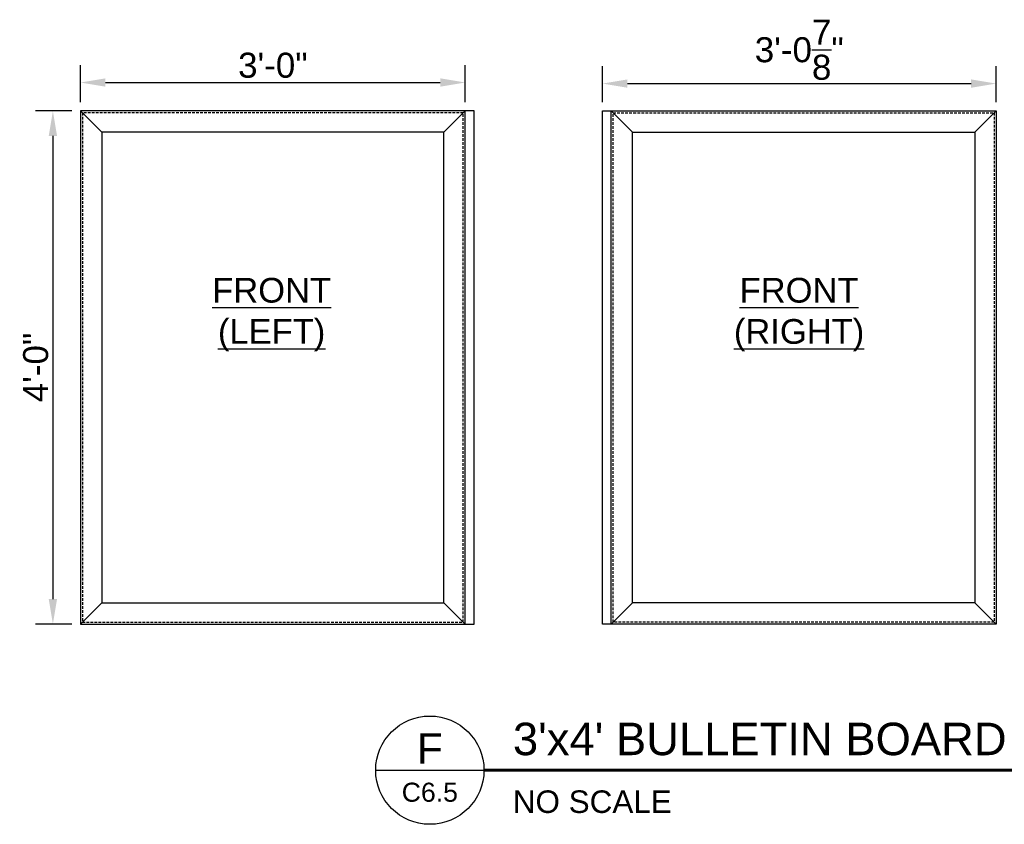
# Model space of a CAD drawing. Header units: feet. Extents: x -114 to 1432, y 355 to 669.
# Tile 96 of 195: x 1241 to 1334, y 355 to 430. Entities that reach past the tile are written whole.
import ezdxf
from ezdxf.enums import TextEntityAlignment as Align

# ---------------------------------------------------------------- set-up
doc = ezdxf.new("R2010")
doc.units = ezdxf.units.FT
doc.header["$MEASUREMENT"] = 0
doc.linetypes.add('DOT', pattern=[0.25, 0, -0.25])
doc.linetypes.add('HIDDEN', pattern=[0.375, 0.25, -0.125])
for name, color, linetype in [('A-BULLETINBOARD', 3, 'Continuous'), ('A-HIDDEN', 8, 'DOT'), ('G-ANNO-DIM', 2, 'Continuous'), ('G-ANNO-TXT', 7, 'Continuous'), ('Z-SYMS-GENL', 7, 'Continuous')]:
    doc.layers.add(name, color=color, linetype=linetype)
doc.styles.add('Arial', font='arial.ttf')
doc.dimstyles.new('MS-16A', dxfattribs={"dimscale": 13, "dimtxt": 0.18, "dimasz": 0.18, "dimexe": 0.125, "dimexo": 0.0625, "dimgap": 0.03125, "dimtad": 1, "dimdec": 3, "dimzin": 3, "dimdsep": 46, "dimlunit": 4, "dimtxsty": 'Arial', "dimcen": 0.03125, "dimclrd": 2, "dimclre": 2, "dimclrt": 7, "dimadec": 1, "dimazin": 0, "dimtfac": 1, "dimtdec": 3, "dimtofl": 0, "dimtmove": 0, "dimatfit": 3, "dimfxl": 1, "dimtolj": 1, "dimtzin": 0, "dimarcsym": 0})

# ---------------------------------------------------------------- blocks, each defined once
blk = doc.blocks.new('*D641')
at = {"layer": 'Defpoints', "color": 0, "transparency": 16777216}
for p in [(1283.166, 423.941), (1247.166, 421.29), (1283.166, 421.29)]:
    blk.add_point(p, dxfattribs=at)
at = {"layer": 'G-ANNO-DIM', "color": 2, "lineweight": -2, "transparency": 16777216}
for p, q in [((1247.166, 422.102), (1247.166, 425.566)), ((1283.166, 422.102), (1283.166, 425.566)), ((1249.506, 423.941), (1280.826, 423.941))]:
    blk.add_line(p, q, dxfattribs=at)
at = {"layer": 'G-ANNO-DIM', "color": 2, "transparency": 16777216}
for points in [[(1249.506, 424.331), (1249.506, 423.551), (1247.166, 423.941)], [(1280.826, 424.331), (1280.826, 423.551), (1283.166, 423.941)]]:
    blk.add_solid(points, dxfattribs=at)
at = {"layer": 'G-ANNO-DIM', "color": 7, "transparency": 16777216, "insert": (1265.166, 425.543), "char_height": 2.34, "attachment_point": 5, "style": 'Arial'}
blk.add_mtext('\\A1;3\'-0"', dxfattribs=at)
blk = doc.blocks.new('*D642')
at = {"layer": 'Defpoints', "color": 0, "transparency": 16777216}
for p in [(1332.823, 423.841), (1295.994, 421.29), (1332.823, 421.29)]:
    blk.add_point(p, dxfattribs=at)
at = {"layer": 'G-ANNO-DIM', "color": 2, "lineweight": -2, "transparency": 16777216}
for p, q in [((1295.994, 422.102), (1295.994, 425.466)), ((1332.823, 422.102), (1332.823, 425.466)), ((1298.334, 423.841), (1330.483, 423.841))]:
    blk.add_line(p, q, dxfattribs=at)
at = {"layer": 'G-ANNO-DIM', "color": 2, "transparency": 16777216}
for points in [[(1298.334, 424.231), (1298.334, 423.451), (1295.994, 423.841)], [(1330.483, 424.231), (1330.483, 423.451), (1332.823, 423.841)]]:
    blk.add_solid(points, dxfattribs=at)
at = {"layer": 'G-ANNO-DIM', "color": 7, "transparency": 16777216, "insert": (1314.408, 427.007), "char_height": 2.34, "attachment_point": 5, "style": 'Arial'}
blk.add_mtext('\\A1;3\'-0{\\H1x;\\S7/8;}"', dxfattribs=at)
blk = doc.blocks.new('*D643')
at = {"layer": 'Defpoints', "color": 0, "transparency": 16777216}
for p in [(1247.166, 421.29), (1244.586, 373.29), (1247.166, 373.29)]:
    blk.add_point(p, dxfattribs=at)
at = {"layer": 'G-ANNO-DIM', "color": 2, "lineweight": -2, "transparency": 16777216}
for p, q in [((1246.353, 421.29), (1242.961, 421.29)), ((1244.586, 418.95), (1244.586, 375.63)), ((1246.353, 373.29), (1242.961, 373.29))]:
    blk.add_line(p, q, dxfattribs=at)
at = {"layer": 'G-ANNO-DIM', "color": 2, "transparency": 16777216}
for points in [[(1244.196, 418.95), (1244.976, 418.95), (1244.586, 421.29)], [(1244.196, 375.63), (1244.976, 375.63), (1244.586, 373.29)]]:
    blk.add_solid(points, dxfattribs=at)
at = {"layer": 'G-ANNO-DIM', "color": 7, "transparency": 16777216, "insert": (1242.985, 397.29), "char_height": 2.34, "attachment_point": 5, "rotation": 90, "style": 'Arial'}
blk.add_mtext('\\A1;4\'-0"', dxfattribs=at)
blk = doc.blocks.new('DETAIL-TITLE')
at = {"color": 7, "linetype": 'Continuous'}
blk.add_line((-0.3125, 0), (0.3125, 0), dxfattribs=at)
blk.add_circle((0, 0), 0.3125, dxfattribs=at)
at = {"layer": 'Z-SYMS-GENL', "linetype": 'Continuous', "const_width": 0.0156}
blk.add_lwpolyline([(0.3125, 0), (4.8729, 0)], dxfattribs=at)
at = {"style": 'Arial'}
blk.add_attdef('SCALE', (0.4789, -0.2469), '', height=0.13, dxfattribs=at)
at = {"layer": 'Z-SYMS-GENL', "linetype": 'Continuous', "style": 'Arial'}
for tag, height, p in [('X', 0.175, (0, 0.1252)), ('XX', 0.11, (0, -0.1272))]:
    blk.add_attdef(tag, text='', height=height, dxfattribs=at).set_placement(p, align=Align.MIDDLE)
at = {"layer": 'Z-SYMS-GENL', "style": 'Arial'}
blk.add_attdef('DETAIL_TITLE', (0.4798, 0.0866), '', height=0.1875, dxfattribs=at)

msp = doc.modelspace()

# ---------------------------------------------------------------- linework, layer by layer
at = {"layer": 'A-BULLETINBOARD', "linetype": 'Continuous'}
for points in [[(1247.1657, 373.29), (1283.1657, 373.29), (1283.1657, 421.29), (1247.1657, 421.29)], [(1332.8226, 373.29), (1296.8226, 373.29), (1296.8226, 421.29), (1332.8226, 421.29)], [(1249.1657, 375.29), (1281.1657, 375.29), (1281.1657, 419.29), (1249.1657, 419.29)], [(1330.8226, 375.29), (1298.8226, 375.29), (1298.8226, 419.29), (1330.8226, 419.29)]]:
    msp.add_lwpolyline(points, close=True, dxfattribs=at)
for points in [[(1249.1657, 419.29), (1247.1657, 421.29)], [(1281.1657, 419.29), (1283.1657, 421.29)], [(1283.1657, 373.29), (1283.9941, 373.29), (1283.9941, 421.29), (1283.1657, 421.29)], [(1296.8226, 373.29), (1295.9941, 373.29), (1295.9941, 421.29), (1296.8226, 421.29)], [(1298.8226, 419.29), (1296.8226, 421.29)], [(1330.8226, 419.29), (1332.8226, 421.29)], [(1249.1657, 375.29), (1247.1657, 373.29)], [(1281.1657, 375.29), (1283.1657, 373.29)], [(1298.8226, 375.29), (1296.8226, 373.29)], [(1330.8226, 375.29), (1332.8226, 373.29)]]:
    msp.add_lwpolyline(points, dxfattribs=at)
at = {"layer": 'A-HIDDEN', "linetype": 'HIDDEN'}
for points in [[(1247.3532, 373.4775), (1282.9782, 373.4775), (1282.9782, 421.1025), (1247.3532, 421.1025)], [(1332.6351, 373.4775), (1297.0101, 373.4775), (1297.0101, 421.1025), (1332.6351, 421.1025)]]:
    msp.add_lwpolyline(points, close=True, dxfattribs=at)

# ---------------------------------------------------------------- block references
at = {"layer": 'G-ANNO-TXT', "xscale": 16.2, "yscale": 16.2, "zscale": 16.2}
msp.add_blockref('DETAIL-TITLE', (1279.8482, 359.6287), dxfattribs=at).add_auto_attribs({'X': 'F', 'XX': 'C6.5', 'DETAIL_TITLE': "3'x4' BULLETIN BOARD DETAILS", 'SCALE': 'NO SCALE'})

# ---------------------------------------------------------------- dimensions: what is measured, and where the dimension line sits
at = {"layer": 'G-ANNO-DIM'}
for base, p1, p2, picture, middle in [((1332.82258, 423.8407), (1295.99415, 421.28998), (1332.82258, 421.28998), '*D642', (1314.40836, 427.00727)), ((1283.1657, 423.9414), (1247.1657, 421.29), (1283.1657, 421.29), '*D641', (1265.1657, 425.5432))]:
    dim = msp.add_linear_dim(base=base, p1=p1, p2=p2, dimstyle='MS-16A', dxfattribs=at)
    dim.commit()
    dim.dimension.update_dxf_attribs({"geometry": picture, "text_midpoint": middle})
dim = msp.add_linear_dim(base=(1244.5856, 373.29), p1=(1247.1657, 421.29), p2=(1247.1657, 373.29), angle=90, dimstyle='MS-16A', dxfattribs=at)
dim.commit()
dim.dimension.update_dxf_attribs({"geometry": '*D643', "text_midpoint": (1242.9847, 397.29)})

# ---------------------------------------------------------------- next in the draw order: texts
at = {"layer": 'G-ANNO-TXT', "char_height": 2.3125, "width": 12.430126, "attachment_point": 1, "style": 'Arial', "bg_fill": 3, "box_fill_scale": 1.5, "bg_fill_color": 256, "bg_fill_transparency": 0}
for s, insert in [('\\pxqc;{\\L\\C3;FRONT\\P(LEFT)}', (1258.8345, 405.6704)), ('\\pxqc;{\\L\\C3;FRONT\\P(RIGHT)}', (1308.1747, 405.6704))]:
    msp.add_mtext(s, dxfattribs=dict(at, insert=insert))

doc.saveas('drawing.dxf')
